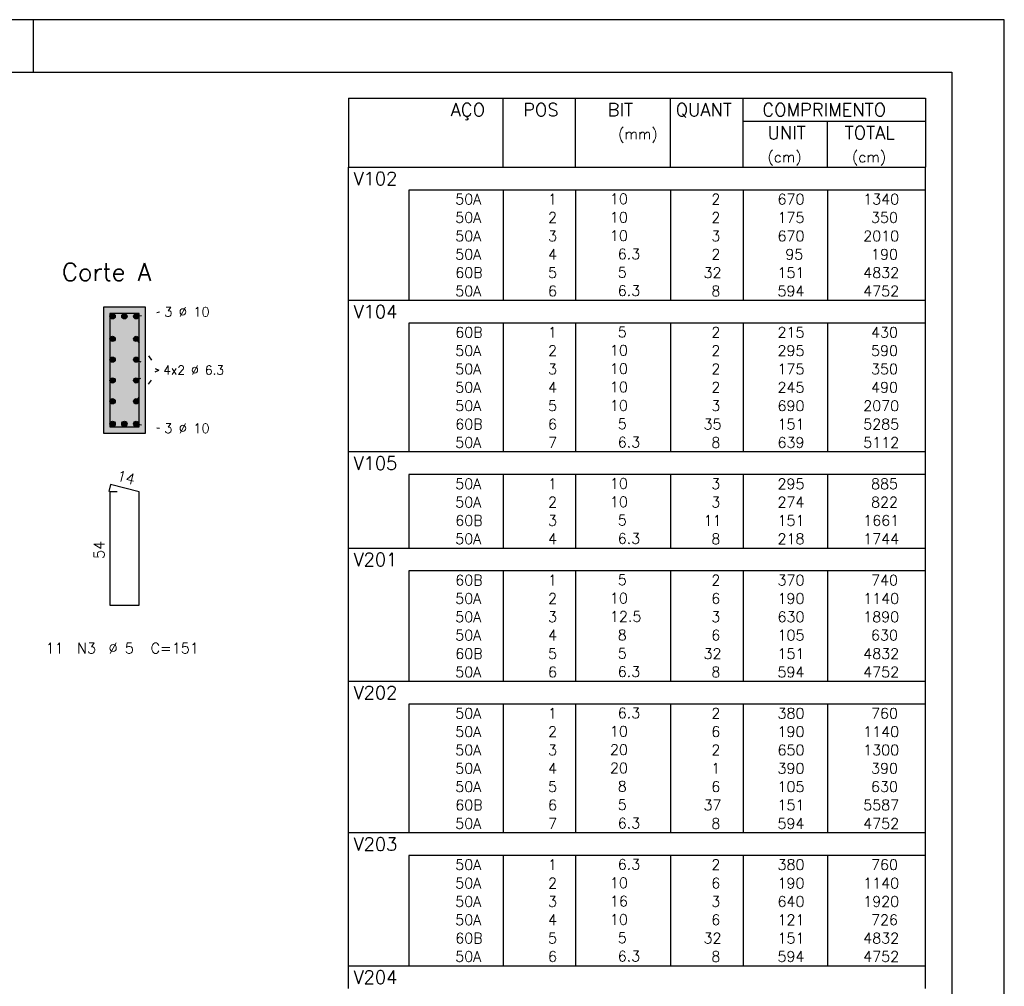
# Model space of a CAD drawing. Extents: x 0 to 84.1, y 0 to 59.4.
# Tile 7 of 7: x 65.3 to 84.1, y 41 to 59.4. Entities that reach past the tile are written whole.
import ezdxf

# ---------------------------------------------------------------- set-up
doc = ezdxf.new("R2010")
doc.units = 0
doc.header["$MEASUREMENT"] = 0
doc.linetypes.add('ESTILO_TQS_0002', pattern=[0.4, 0.1, -0.3])
for name, color, linetype in [('1', 1, 'CONTINUOUS'), ('2', 2, 'CONTINUOUS'), ('4', 4, 'CONTINUOUS'), ('6', 6, 'CONTINUOUS'), ('9', 9, 'CONTINUOUS')]:
    doc.layers.add(name, color=color, linetype=linetype)
doc.styles.get("Standard").update_dxf_attribs({"font": 'ROMANS.SHX'})

msp = doc.modelspace()

# ---------------------------------------------------------------- linework, layer by layer
at = {"layer": '1', "linetype": 'ESTILO_TQS_0002'}
for p, q in [((67.555, 53.745), (68, 53.83)), ((67.555, 53.31448), (67.985, 52.72)), ((67.555, 52.91816), (67.985, 52.72)), ((67.555, 52.12552), (67.985, 52.72)), ((67.555, 52.52184), (67.985, 52.72)), ((67.555, 51.695), (68, 51.61))]:
    msp.add_line(p, q, dxfattribs=at)
at = {"layer": '1', "linetype": 'Continuous'}
for centre in [(67.105, 53.745), (67.33, 53.745), (67.555, 53.745), (67.105, 53.31448), (67.555, 53.31448), (67.105, 52.91816), (67.555, 52.91816), (67.105, 52.52184), (67.555, 52.52184), (67.105, 52.12552), (67.555, 52.12552), (67.105, 51.695), (67.33, 51.695), (67.555, 51.695)]:
    msp.add_circle(centre, 0.05, dxfattribs=at)
at = {"layer": '2', "linetype": 'Continuous'}
for p, q in [((84.100006, 59.400002), (0, 59.400002)), ((65.600006, 58.400002), (65.600006, 59.400002)), ((84.100006, 0), (84.100006, 59.400002)), ((71.6, 57.902504), (71.6, 56.590004)), ((71.6, 57.902504), (82.6, 57.902504)), ((74.55, 56.590004), (74.55, 57.902504)), ((75.93, 56.590004), (75.93, 57.902504)), ((77.74, 56.590004), (77.74, 57.902504)), ((79.12, 56.590004), (79.12, 57.902504)), ((82.6, 57.902504), (82.6, 56.590004)), ((79.12, 57.465004), (82.6, 57.465004)), ((80.73, 56.590004), (80.73, 57.465004)), ((71.6, 56.590004), (82.6, 56.590004)), ((71.6, 56.152504), (71.6, 56.590004)), ((71.6, 56.590004), (82.6, 56.590004)), ((82.6, 56.152504), (82.6, 56.590004)), ((71.6, 55.802504), (71.6, 56.152504)), ((82.6, 56.152504), (72.75, 56.152504)), ((72.75, 56.152504), (72.75, 55.802504)), ((74.55, 56.152504), (74.55, 55.802504)), ((75.93, 56.152504), (75.93, 55.802504)), ((77.74, 56.152504), (77.74, 55.802504)), ((79.12, 56.152504), (79.12, 55.802504)), ((80.73, 56.152504), (80.73, 55.802504)), ((82.6, 55.802504), (82.6, 56.152504)), ((71.6, 55.452504), (71.6, 55.802504)), ((72.75, 55.802504), (72.75, 55.452504)), ((74.55, 55.802504), (74.55, 55.452504)), ((75.93, 55.802504), (75.93, 55.452504)), ((77.74, 55.802504), (77.74, 55.452504)), ((79.12, 55.802504), (79.12, 55.452504)), ((80.73, 55.802504), (80.73, 55.452504)), ((82.6, 55.452504), (82.6, 55.802504)), ((71.6, 55.102504), (71.6, 55.452504)), ((72.75, 55.452504), (72.75, 55.102504)), ((74.55, 55.452504), (74.55, 55.102504)), ((75.93, 55.452504), (75.93, 55.102504)), ((77.74, 55.452504), (77.74, 55.102504)), ((79.12, 55.452504), (79.12, 55.102504)), ((80.73, 55.452504), (80.73, 55.102504)), ((82.6, 55.102504), (82.6, 55.452504)), ((71.6, 54.752504), (71.6, 55.102504)), ((72.75, 55.102504), (72.75, 54.752504)), ((74.55, 55.102504), (74.55, 54.752504)), ((75.93, 55.102504), (75.93, 54.752504)), ((77.74, 55.102504), (77.74, 54.752504)), ((79.12, 55.102504), (79.12, 54.752504)), ((80.73, 55.102504), (80.73, 54.752504)), ((82.6, 54.752504), (82.6, 55.102504)), ((71.6, 54.402504), (71.6, 54.752504)), ((72.75, 54.752504), (72.75, 54.402504)), ((74.55, 54.752504), (74.55, 54.402504)), ((75.93, 54.752504), (75.93, 54.402504)), ((77.74, 54.752504), (77.74, 54.402504)), ((79.12, 54.752504), (79.12, 54.402504)), ((80.73, 54.752504), (80.73, 54.402504)), ((82.6, 54.402504), (82.6, 54.752504)), ((71.6, 54.052504), (71.6, 54.402504)), ((72.75, 54.402504), (72.75, 54.052504)), ((74.55, 54.402504), (74.55, 54.052504)), ((75.93, 54.402504), (75.93, 54.052504)), ((77.74, 54.402504), (77.74, 54.052504)), ((79.12, 54.402504), (79.12, 54.052504)), ((80.73, 54.402504), (80.73, 54.052504)), ((82.6, 54.052504), (82.6, 54.402504)), ((71.6, 53.615004), (71.6, 54.052504)), ((71.6, 54.052504), (82.6, 54.052504)), ((82.6, 53.615004), (82.6, 54.052504)), ((67.73, 53.92), (66.93, 53.92)), ((66.93, 53.92), (66.93, 51.52)), ((67.73, 51.52), (67.73, 53.92)), ((71.6, 53.265004), (71.6, 53.615004)), ((82.6, 53.615004), (72.75, 53.615004)), ((72.75, 53.615004), (72.75, 53.265004)), ((74.55, 53.615004), (74.55, 53.265004)), ((75.93, 53.615004), (75.93, 53.265004)), ((77.74, 53.615004), (77.74, 53.265004)), ((79.12, 53.615004), (79.12, 53.265004)), ((80.73, 53.615004), (80.73, 53.265004)), ((82.6, 53.265004), (82.6, 53.615004)), ((71.6, 52.915004), (71.6, 53.265004)), ((72.75, 53.265004), (72.75, 52.915004)), ((74.55, 53.265004), (74.55, 52.915004)), ((75.93, 53.265004), (75.93, 52.915004)), ((77.74, 53.265004), (77.74, 52.915004)), ((79.12, 53.265004), (79.12, 52.915004)), ((80.73, 53.265004), (80.73, 52.915004)), ((82.6, 52.915004), (82.6, 53.265004)), ((71.6, 52.565004), (71.6, 52.915004)), ((72.75, 52.915004), (72.75, 52.565004)), ((74.55, 52.915004), (74.55, 52.565004)), ((75.93, 52.915004), (75.93, 52.565004)), ((77.74, 52.915004), (77.74, 52.565004)), ((79.12, 52.915004), (79.12, 52.565004)), ((80.73, 52.915004), (80.73, 52.565004)), ((82.6, 52.565004), (82.6, 52.915004)), ((71.6, 52.215004), (71.6, 52.565004)), ((72.75, 52.565004), (72.75, 52.215004)), ((74.55, 52.565004), (74.55, 52.215004)), ((75.93, 52.565004), (75.93, 52.215004)), ((77.74, 52.565004), (77.74, 52.215004)), ((79.12, 52.565004), (79.12, 52.215004)), ((80.73, 52.565004), (80.73, 52.215004)), ((82.6, 52.215004), (82.6, 52.565004)), ((71.6, 51.865005), (71.6, 52.215004)), ((72.75, 52.215004), (72.75, 51.865005)), ((74.55, 52.215004), (74.55, 51.865005)), ((75.93, 52.215004), (75.93, 51.865005)), ((77.74, 52.215004), (77.74, 51.865005)), ((79.12, 52.215004), (79.12, 51.865005)), ((80.73, 52.215004), (80.73, 51.865005)), ((82.6, 51.865005), (82.6, 52.215004)), ((71.6, 51.515005), (71.6, 51.865005)), ((72.75, 51.865005), (72.75, 51.515005)), ((74.55, 51.865005), (74.55, 51.515005)), ((75.93, 51.865005), (75.93, 51.515005)), ((77.74, 51.865005), (77.74, 51.515005)), ((79.12, 51.865005), (79.12, 51.515005)), ((80.73, 51.865005), (80.73, 51.515005)), ((82.6, 51.515005), (82.6, 51.865005)), ((66.93, 51.52), (67.73, 51.52)), ((71.6, 51.165005), (71.6, 51.515005)), ((72.75, 51.515005), (72.75, 51.165005)), ((74.55, 51.515005), (74.55, 51.165005)), ((75.93, 51.515005), (75.93, 51.165005)), ((77.74, 51.515005), (77.74, 51.165005)), ((79.12, 51.515005), (79.12, 51.165005)), ((80.73, 51.515005), (80.73, 51.165005)), ((82.6, 51.165005), (82.6, 51.515005)), ((71.6, 50.727505), (71.6, 51.165005)), ((71.6, 51.165005), (82.6, 51.165005)), ((82.6, 50.727505), (82.6, 51.165005)), ((71.6, 50.377505), (71.6, 50.727505)), ((82.6, 50.727505), (72.75, 50.727505)), ((72.75, 50.727505), (72.75, 50.377505)), ((74.55, 50.727505), (74.55, 50.377505)), ((75.93, 50.727505), (75.93, 50.377505)), ((77.74, 50.727505), (77.74, 50.377505)), ((79.12, 50.727505), (79.12, 50.377505)), ((80.73, 50.727505), (80.73, 50.377505)), ((82.6, 50.377505), (82.6, 50.727505)), ((71.6, 50.027505), (71.6, 50.377505)), ((72.75, 50.377505), (72.75, 50.027505)), ((74.55, 50.377505), (74.55, 50.027505)), ((75.93, 50.377505), (75.93, 50.027505)), ((77.74, 50.377505), (77.74, 50.027505)), ((79.12, 50.377505), (79.12, 50.027505)), ((80.73, 50.377505), (80.73, 50.027505)), ((82.6, 50.027505), (82.6, 50.377505)), ((71.6, 49.677505), (71.6, 50.027505)), ((72.75, 50.027505), (72.75, 49.677505)), ((74.55, 50.027505), (74.55, 49.677505)), ((75.93, 50.027505), (75.93, 49.677505)), ((77.74, 50.027505), (77.74, 49.677505)), ((79.12, 50.027505), (79.12, 49.677505)), ((80.73, 50.027505), (80.73, 49.677505)), ((82.6, 49.677505), (82.6, 50.027505)), ((71.6, 49.327505), (71.6, 49.677505)), ((72.75, 49.677505), (72.75, 49.327505)), ((74.55, 49.677505), (74.55, 49.327505)), ((75.93, 49.677505), (75.93, 49.327505)), ((77.74, 49.677505), (77.74, 49.327505)), ((79.12, 49.677505), (79.12, 49.327505)), ((80.73, 49.677505), (80.73, 49.327505)), ((82.6, 49.327505), (82.6, 49.677505)), ((71.6, 48.890005), (71.6, 49.327505)), ((71.6, 49.327505), (82.6, 49.327505)), ((82.6, 48.890005), (82.6, 49.327505)), ((71.6, 48.540005), (71.6, 48.890005)), ((82.6, 48.890005), (72.75, 48.890005)), ((72.75, 48.890005), (72.75, 48.540005)), ((74.55, 48.890005), (74.55, 48.540005)), ((75.93, 48.890005), (75.93, 48.540005)), ((77.74, 48.890005), (77.74, 48.540005)), ((79.12, 48.890005), (79.12, 48.540005)), ((80.73, 48.890005), (80.73, 48.540005)), ((82.6, 48.540005), (82.6, 48.890005)), ((71.6, 48.190005), (71.6, 48.540005)), ((72.75, 48.540005), (72.75, 48.190005)), ((74.55, 48.540005), (74.55, 48.190005)), ((75.93, 48.540005), (75.93, 48.190005)), ((77.74, 48.540005), (77.74, 48.190005)), ((79.12, 48.540005), (79.12, 48.190005)), ((80.73, 48.540005), (80.73, 48.190005)), ((82.6, 48.190005), (82.6, 48.540005)), ((71.6, 47.840005), (71.6, 48.190005)), ((72.75, 48.190005), (72.75, 47.840005)), ((74.55, 48.190005), (74.55, 47.840005)), ((75.93, 48.190005), (75.93, 47.840005)), ((77.74, 48.190005), (77.74, 47.840005)), ((79.12, 48.190005), (79.12, 47.840005)), ((80.73, 48.190005), (80.73, 47.840005)), ((82.6, 47.840005), (82.6, 48.190005)), ((71.6, 47.490006), (71.6, 47.840005)), ((72.75, 47.840005), (72.75, 47.490006)), ((74.55, 47.840005), (74.55, 47.490006)), ((75.93, 47.840005), (75.93, 47.490006)), ((77.74, 47.840005), (77.74, 47.490006)), ((79.12, 47.840005), (79.12, 47.490006)), ((80.73, 47.840005), (80.73, 47.490006)), ((82.6, 47.490006), (82.6, 47.840005)), ((71.6, 47.140006), (71.6, 47.490006)), ((72.75, 47.490006), (72.75, 47.140006)), ((74.55, 47.490006), (74.55, 47.140006)), ((75.93, 47.490006), (75.93, 47.140006)), ((77.74, 47.490006), (77.74, 47.140006)), ((79.12, 47.490006), (79.12, 47.140006)), ((80.73, 47.490006), (80.73, 47.140006)), ((82.6, 47.140006), (82.6, 47.490006)), ((71.6, 46.790006), (71.6, 47.140006)), ((72.75, 47.140006), (72.75, 46.790006)), ((74.55, 47.140006), (74.55, 46.790006)), ((75.93, 47.140006), (75.93, 46.790006)), ((77.74, 47.140006), (77.74, 46.790006)), ((79.12, 47.140006), (79.12, 46.790006)), ((80.73, 47.140006), (80.73, 46.790006)), ((82.6, 46.790006), (82.6, 47.140006)), ((71.6, 46.352506), (71.6, 46.790006)), ((71.6, 46.790006), (82.6, 46.790006)), ((82.6, 46.352506), (82.6, 46.790006)), ((71.6, 46.002506), (71.6, 46.352506)), ((82.6, 46.352506), (72.75, 46.352506)), ((72.75, 46.352506), (72.75, 46.002506)), ((74.55, 46.352506), (74.55, 46.002506)), ((75.93, 46.352506), (75.93, 46.002506)), ((77.74, 46.352506), (77.74, 46.002506)), ((79.12, 46.352506), (79.12, 46.002506)), ((80.73, 46.352506), (80.73, 46.002506)), ((82.6, 46.002506), (82.6, 46.352506)), ((71.6, 45.652506), (71.6, 46.002506)), ((72.75, 46.002506), (72.75, 45.652506)), ((74.55, 46.002506), (74.55, 45.652506)), ((75.93, 46.002506), (75.93, 45.652506)), ((77.74, 46.002506), (77.74, 45.652506)), ((79.12, 46.002506), (79.12, 45.652506)), ((80.73, 46.002506), (80.73, 45.652506)), ((82.6, 45.652506), (82.6, 46.002506)), ((71.6, 45.302506), (71.6, 45.652506)), ((72.75, 45.652506), (72.75, 45.302506)), ((74.55, 45.652506), (74.55, 45.302506)), ((75.93, 45.652506), (75.93, 45.302506)), ((77.74, 45.652506), (77.74, 45.302506)), ((79.12, 45.652506), (79.12, 45.302506)), ((80.73, 45.652506), (80.73, 45.302506)), ((82.6, 45.302506), (82.6, 45.652506)), ((71.6, 44.952506), (71.6, 45.302506)), ((72.75, 45.302506), (72.75, 44.952506)), ((74.55, 45.302506), (74.55, 44.952506)), ((75.93, 45.302506), (75.93, 44.952506)), ((77.74, 45.302506), (77.74, 44.952506)), ((79.12, 45.302506), (79.12, 44.952506)), ((80.73, 45.302506), (80.73, 44.952506)), ((82.6, 44.952506), (82.6, 45.302506)), ((71.6, 44.602506), (71.6, 44.952506)), ((72.75, 44.952506), (72.75, 44.602506)), ((74.55, 44.952506), (74.55, 44.602506)), ((75.93, 44.952506), (75.93, 44.602506)), ((77.74, 44.952506), (77.74, 44.602506)), ((79.12, 44.952506), (79.12, 44.602506)), ((80.73, 44.952506), (80.73, 44.602506)), ((82.6, 44.602506), (82.6, 44.952506)), ((71.6, 44.252506), (71.6, 44.602506)), ((72.75, 44.602506), (72.75, 44.252506)), ((74.55, 44.602506), (74.55, 44.252506)), ((75.93, 44.602506), (75.93, 44.252506)), ((77.74, 44.602506), (77.74, 44.252506)), ((79.12, 44.602506), (79.12, 44.252506)), ((80.73, 44.602506), (80.73, 44.252506)), ((82.6, 44.252506), (82.6, 44.602506)), ((71.6, 43.902506), (71.6, 44.252506)), ((72.75, 44.252506), (72.75, 43.902506)), ((74.55, 44.252506), (74.55, 43.902506)), ((75.93, 44.252506), (75.93, 43.902506)), ((77.74, 44.252506), (77.74, 43.902506)), ((79.12, 44.252506), (79.12, 43.902506)), ((80.73, 44.252506), (80.73, 43.902506)), ((82.6, 43.902506), (82.6, 44.252506)), ((71.6, 43.465006), (71.6, 43.902506)), ((71.6, 43.902506), (82.6, 43.902506)), ((82.6, 43.465006), (82.6, 43.902506)), ((71.6, 43.115006), (71.6, 43.465006)), ((82.6, 43.465006), (72.75, 43.465006)), ((72.75, 43.465006), (72.75, 43.115006)), ((74.55, 43.465006), (74.55, 43.115006)), ((75.93, 43.465006), (75.93, 43.115006)), ((77.74, 43.465006), (77.74, 43.115006)), ((79.12, 43.465006), (79.12, 43.115006)), ((80.73, 43.465006), (80.73, 43.115006)), ((82.6, 43.115006), (82.6, 43.465006)), ((71.6, 42.765007), (71.6, 43.115006)), ((72.75, 43.115006), (72.75, 42.765007)), ((74.55, 43.115006), (74.55, 42.765007)), ((75.93, 43.115006), (75.93, 42.765007)), ((77.74, 43.115006), (77.74, 42.765007)), ((79.12, 43.115006), (79.12, 42.765007)), ((80.73, 43.115006), (80.73, 42.765007)), ((82.6, 42.765007), (82.6, 43.115006)), ((71.6, 42.415007), (71.6, 42.765007)), ((72.75, 42.765007), (72.75, 42.415007)), ((74.55, 42.765007), (74.55, 42.415007)), ((75.93, 42.765007), (75.93, 42.415007)), ((77.74, 42.765007), (77.74, 42.415007)), ((79.12, 42.765007), (79.12, 42.415007)), ((80.73, 42.765007), (80.73, 42.415007)), ((82.6, 42.415007), (82.6, 42.765007)), ((71.6, 42.065007), (71.6, 42.415007)), ((72.75, 42.415007), (72.75, 42.065007)), ((74.55, 42.415007), (74.55, 42.065007)), ((75.93, 42.415007), (75.93, 42.065007)), ((77.74, 42.415007), (77.74, 42.065007)), ((79.12, 42.415007), (79.12, 42.065007)), ((80.73, 42.415007), (80.73, 42.065007)), ((82.6, 42.065007), (82.6, 42.415007)), ((71.6, 41.715007), (71.6, 42.065007)), ((72.75, 42.065007), (72.75, 41.715007)), ((74.55, 42.065007), (74.55, 41.715007)), ((75.93, 42.065007), (75.93, 41.715007)), ((77.74, 42.065007), (77.74, 41.715007)), ((79.12, 42.065007), (79.12, 41.715007)), ((80.73, 42.065007), (80.73, 41.715007)), ((82.6, 41.715007), (82.6, 42.065007)), ((71.6, 41.365007), (71.6, 41.715007)), ((72.75, 41.715007), (72.75, 41.365007)), ((74.55, 41.715007), (74.55, 41.365007)), ((75.93, 41.715007), (75.93, 41.365007)), ((77.74, 41.715007), (77.74, 41.365007)), ((79.12, 41.715007), (79.12, 41.365007)), ((80.73, 41.715007), (80.73, 41.365007)), ((82.6, 41.365007), (82.6, 41.715007)), ((71.6, 40.927507), (71.6, 41.365007)), ((71.6, 41.365007), (82.6, 41.365007)), ((82.6, 40.927507), (82.6, 41.365007))]:
    msp.add_line(p, q, dxfattribs=at)
msp.add_lwpolyline([(83.100006, 1), (2.5, 1), (2.5, 58.400002), (83.100006, 58.400002), (83.100006, 1)], dxfattribs=at)
at = {"layer": '4', "linetype": 'Continuous'}
msp.add_lwpolyline([(67.05, 53.8), (67.05, 51.64), (67.61, 51.64), (67.61, 53.8), (67.05, 53.8)], dxfattribs=at)
at = {"layer": '6', "linetype": 'Continuous'}
for p, q in [((67.067782, 50.54), (67.032782, 50.404446)), ((67.61, 50.4), (67.067782, 50.54)), ((67.19, 50.4), (67.05, 50.4)), ((67.05, 50.4), (67.05, 48.24)), ((67.61, 48.24), (67.61, 50.4)), ((67.05, 48.24), (67.61, 48.24))]:
    msp.add_line(p, q, dxfattribs=at)
at = {"layer": '9', "linetype": 'Continuous'}
for points in [[(67.73, 51.52), (67.73, 53.92), (66.93, 53.92)], [(67.73, 51.52), (66.93, 53.92), (66.93, 51.52)], [(67.155, 53.745), (67.08, 53.788301), (67.058015, 53.762101)], [(67.155, 53.745), (67.058015, 53.762101), (67.058015, 53.727899)], [(67.155, 53.745), (67.058015, 53.727899), (67.08, 53.701699)], [(67.155, 53.745), (67.113682, 53.79424), (67.08, 53.788301)], [(67.155, 53.745), (67.08, 53.701699), (67.113682, 53.69576)], [(67.155, 53.745), (67.143302, 53.777139), (67.113682, 53.79424)], [(67.155, 53.745), (67.113682, 53.69576), (67.143302, 53.712861)], [(67.155, 53.745), (67.143302, 53.712861), (67.155, 53.745)], [(67.38, 53.745), (67.305, 53.788301), (67.283015, 53.762101)], [(67.38, 53.745), (67.283015, 53.762101), (67.283015, 53.727899)], [(67.38, 53.745), (67.283015, 53.727899), (67.305, 53.701699)], [(67.38, 53.745), (67.338682, 53.79424), (67.305, 53.788301)], [(67.38, 53.745), (67.305, 53.701699), (67.338682, 53.69576)], [(67.38, 53.745), (67.368302, 53.777139), (67.338682, 53.79424)], [(67.38, 53.745), (67.338682, 53.69576), (67.368302, 53.712861)], [(67.38, 53.745), (67.368302, 53.712861), (67.38, 53.745)], [(67.605, 53.745), (67.53, 53.788301), (67.508015, 53.762101)], [(67.605, 53.745), (67.508015, 53.762101), (67.508015, 53.727899)], [(67.605, 53.745), (67.508015, 53.727899), (67.53, 53.701699)], [(67.605, 53.745), (67.563682, 53.79424), (67.53, 53.788301)], [(67.605, 53.745), (67.53, 53.701699), (67.563682, 53.69576)], [(67.605, 53.745), (67.593302, 53.777139), (67.563682, 53.79424)], [(67.605, 53.745), (67.563682, 53.69576), (67.593302, 53.712861)], [(67.605, 53.745), (67.593302, 53.712861), (67.605, 53.745)], [(67.155, 53.31448), (67.08, 53.357781), (67.058015, 53.331581)], [(67.155, 53.31448), (67.058015, 53.331581), (67.058015, 53.297379)], [(67.155, 53.31448), (67.058015, 53.297379), (67.08, 53.271179)], [(67.155, 53.31448), (67.113682, 53.36372), (67.08, 53.357781)], [(67.155, 53.31448), (67.08, 53.271179), (67.113682, 53.26524)], [(67.155, 53.31448), (67.143302, 53.346619), (67.113682, 53.36372)], [(67.155, 53.31448), (67.113682, 53.26524), (67.143302, 53.282341)], [(67.155, 53.31448), (67.143302, 53.282341), (67.155, 53.31448)], [(67.605, 53.31448), (67.53, 53.357781), (67.508015, 53.331581)], [(67.605, 53.31448), (67.508015, 53.331581), (67.508015, 53.297379)], [(67.605, 53.31448), (67.508015, 53.297379), (67.53, 53.271179)], [(67.605, 53.31448), (67.563682, 53.36372), (67.53, 53.357781)], [(67.605, 53.31448), (67.53, 53.271179), (67.563682, 53.26524)], [(67.605, 53.31448), (67.593302, 53.346619), (67.563682, 53.36372)], [(67.605, 53.31448), (67.563682, 53.26524), (67.593302, 53.282341)], [(67.605, 53.31448), (67.593302, 53.282341), (67.605, 53.31448)], [(67.155, 52.91816), (67.08, 52.961461), (67.058015, 52.935261)], [(67.155, 52.91816), (67.058015, 52.935261), (67.058015, 52.901059)], [(67.155, 52.91816), (67.113682, 52.9674), (67.08, 52.961461)], [(67.155, 52.91816), (67.143302, 52.950299), (67.113682, 52.9674)], [(67.605, 52.91816), (67.53, 52.961461), (67.508015, 52.935261)], [(67.605, 52.91816), (67.508015, 52.935261), (67.508015, 52.901059)], [(67.605, 52.91816), (67.563682, 52.9674), (67.53, 52.961461)], [(67.605, 52.91816), (67.593302, 52.950299), (67.563682, 52.9674)], [(67.155, 52.91816), (67.058015, 52.901059), (67.08, 52.874859)], [(67.155, 52.91816), (67.08, 52.874859), (67.113682, 52.86892)], [(67.155, 52.91816), (67.113682, 52.86892), (67.143302, 52.886021)], [(67.155, 52.91816), (67.143302, 52.886021), (67.155, 52.91816)], [(67.605, 52.91816), (67.508015, 52.901059), (67.53, 52.874859)], [(67.605, 52.91816), (67.53, 52.874859), (67.563682, 52.86892)], [(67.605, 52.91816), (67.563682, 52.86892), (67.593302, 52.886021)], [(67.605, 52.91816), (67.593302, 52.886021), (67.605, 52.91816)], [(67.155, 52.52184), (67.08, 52.565141), (67.058015, 52.538941)], [(67.155, 52.52184), (67.113682, 52.57108), (67.08, 52.565141)], [(67.155, 52.52184), (67.143302, 52.553979), (67.113682, 52.57108)], [(67.605, 52.52184), (67.53, 52.565141), (67.508015, 52.538941)], [(67.605, 52.52184), (67.563682, 52.57108), (67.53, 52.565141)], [(67.605, 52.52184), (67.593302, 52.553979), (67.563682, 52.57108)], [(67.155, 52.52184), (67.058015, 52.538941), (67.058015, 52.504739)], [(67.155, 52.52184), (67.058015, 52.504739), (67.08, 52.478539)], [(67.155, 52.52184), (67.08, 52.478539), (67.113682, 52.4726)], [(67.155, 52.52184), (67.113682, 52.4726), (67.143302, 52.489701)], [(67.155, 52.52184), (67.143302, 52.489701), (67.155, 52.52184)], [(67.605, 52.52184), (67.508015, 52.538941), (67.508015, 52.504739)], [(67.605, 52.52184), (67.508015, 52.504739), (67.53, 52.478539)], [(67.605, 52.52184), (67.53, 52.478539), (67.563682, 52.4726)], [(67.605, 52.52184), (67.563682, 52.4726), (67.593302, 52.489701)], [(67.605, 52.52184), (67.593302, 52.489701), (67.605, 52.52184)], [(67.155, 52.12552), (67.08, 52.168821), (67.058015, 52.142621)], [(67.155, 52.12552), (67.113682, 52.17476), (67.08, 52.168821)], [(67.155, 52.12552), (67.143302, 52.157659), (67.113682, 52.17476)], [(67.605, 52.12552), (67.53, 52.168821), (67.508015, 52.142621)], [(67.605, 52.12552), (67.563682, 52.17476), (67.53, 52.168821)], [(67.605, 52.12552), (67.593302, 52.157659), (67.563682, 52.17476)], [(67.155, 52.12552), (67.058015, 52.142621), (67.058015, 52.108419)], [(67.155, 52.12552), (67.058015, 52.108419), (67.08, 52.082219)], [(67.155, 52.12552), (67.08, 52.082219), (67.113682, 52.07628)], [(67.155, 52.12552), (67.113682, 52.07628), (67.143302, 52.093381)], [(67.155, 52.12552), (67.143302, 52.093381), (67.155, 52.12552)], [(67.605, 52.12552), (67.508015, 52.142621), (67.508015, 52.108419)], [(67.605, 52.12552), (67.508015, 52.108419), (67.53, 52.082219)], [(67.605, 52.12552), (67.53, 52.082219), (67.563682, 52.07628)], [(67.605, 52.12552), (67.563682, 52.07628), (67.593302, 52.093381)], [(67.605, 52.12552), (67.593302, 52.093381), (67.605, 52.12552)], [(67.155, 51.695), (67.08, 51.738301), (67.058015, 51.712101)], [(67.155, 51.695), (67.058015, 51.712101), (67.058015, 51.677899)], [(67.155, 51.695), (67.058015, 51.677899), (67.08, 51.651699)], [(67.155, 51.695), (67.113682, 51.74424), (67.08, 51.738301)], [(67.155, 51.695), (67.08, 51.651699), (67.113682, 51.64576)], [(67.155, 51.695), (67.143302, 51.727139), (67.113682, 51.74424)], [(67.155, 51.695), (67.113682, 51.64576), (67.143302, 51.662861)], [(67.155, 51.695), (67.143302, 51.662861), (67.155, 51.695)], [(67.38, 51.695), (67.305, 51.738301), (67.283015, 51.712101)], [(67.38, 51.695), (67.283015, 51.712101), (67.283015, 51.677899)], [(67.38, 51.695), (67.283015, 51.677899), (67.305, 51.651699)], [(67.38, 51.695), (67.338682, 51.74424), (67.305, 51.738301)], [(67.38, 51.695), (67.305, 51.651699), (67.338682, 51.64576)], [(67.38, 51.695), (67.368302, 51.727139), (67.338682, 51.74424)], [(67.38, 51.695), (67.338682, 51.64576), (67.368302, 51.662861)], [(67.38, 51.695), (67.368302, 51.662861), (67.38, 51.695)], [(67.605, 51.695), (67.53, 51.738301), (67.508015, 51.712101)], [(67.605, 51.695), (67.508015, 51.712101), (67.508015, 51.677899)], [(67.605, 51.695), (67.508015, 51.677899), (67.53, 51.651699)], [(67.605, 51.695), (67.563682, 51.74424), (67.53, 51.738301)], [(67.605, 51.695), (67.53, 51.651699), (67.563682, 51.64576)], [(67.605, 51.695), (67.593302, 51.727139), (67.563682, 51.74424)], [(67.605, 51.695), (67.563682, 51.64576), (67.593302, 51.662861)], [(67.605, 51.695), (67.593302, 51.662861), (67.605, 51.695)], [(67.73, 51.52), (66.93, 51.52), (67.73, 51.52)]]:
    msp.add_solid(points, dxfattribs=at)

# ---------------------------------------------------------------- texts
at = {"layer": '2', "linetype": 'Continuous'}
for s, height, p in [('AÇO', 0.25, (73.54958, 57.558754)), ('POS', 0.25, (74.93, 57.558754)), ('BIT', 0.25, (76.54, 57.558754)), ('QUANT', 0.25, (77.836489, 57.558754)), ('COMPRIMENTO', 0.25, (79.489469, 57.558754)), ('(mm)', 0.2, (76.74, 57.121254)), ('UNIT', 0.25, (79.586854, 57.121254)), ('TOTAL', 0.25, (81.059307, 57.121254)), ('(cm)', 0.2, (79.586854, 56.683754)), ('(cm)', 0.2, (81.196854, 56.683754)), ('V102', 0.25, (71.695798, 56.246254)), ('     50A', 0.2, (72.889661, 55.877503)), ('  1', 0.2, (75.13, 55.877503)), ('   10  ', 0.2, (76.136543, 55.883547)), ('    2', 0.2, (77.92, 55.877503)), ('   670', 0.2, (79.33, 55.877503)), ('   1340', 0.2, (80.963622, 55.877503)), ('   10  ', 0.2, (76.136543, 55.533547)), ('     50A', 0.2, (72.889661, 55.527504)), ('  2', 0.2, (75.13, 55.527504)), ('    2', 0.2, (77.92, 55.527504)), ('   175', 0.2, (79.33, 55.527504)), ('    350', 0.2, (80.963622, 55.527504)), ('     50A', 0.2, (72.889661, 55.177504)), ('  3', 0.2, (75.13, 55.177504)), ('   10  ', 0.2, (76.136543, 55.183548)), ('    3', 0.2, (77.92, 55.177504)), ('   670', 0.2, (79.33, 55.177504)), ('   2010', 0.2, (80.963622, 55.177504)), ('     50A', 0.2, (72.889661, 54.827504)), ('  4', 0.2, (75.13, 54.827504)), ('    6.3', 0.2, (76.136543, 54.833548)), ('    2', 0.2, (77.92, 54.827504)), ('    95', 0.2, (79.33, 54.827504)), ('    190', 0.2, (80.963622, 54.827504)), ('Corte A', 0.34, (66.14, 54.42)), ('     60B', 0.2, (72.889661, 54.477504)), ('  5', 0.2, (75.13, 54.477504)), ('    5  ', 0.2, (76.136543, 54.483548)), ('   32', 0.2, (77.92, 54.477504)), ('   151', 0.2, (79.33, 54.477504)), ('   4832', 0.2, (80.963622, 54.477504)), ('     50A', 0.2, (72.889661, 54.127504)), ('  6', 0.2, (75.13, 54.127504)), ('    6.3', 0.2, (76.136543, 54.133548)), ('    8', 0.2, (77.92, 54.127504)), ('   594', 0.2, (79.33, 54.127504)), ('   4752', 0.2, (80.963622, 54.127504)), ('3 %%c 10', 0.18, (68.09, 53.74)), ('V104', 0.25, (71.695798, 53.708754)), ('     60B', 0.2, (72.889661, 53.340004)), ('  1', 0.2, (75.13, 53.340004)), ('    5  ', 0.2, (76.136543, 53.346048)), ('    2', 0.2, (77.92, 53.340004)), ('   215', 0.2, (79.33, 53.340004)), ('    430', 0.2, (80.963622, 53.340004)), ('     50A', 0.2, (72.889661, 52.990004)), ('  2', 0.2, (75.13, 52.990004)), ('   10  ', 0.2, (76.136543, 52.996048)), ('    2', 0.2, (77.92, 52.990004)), ('   295', 0.2, (79.33, 52.990004)), ('    590', 0.2, (80.963622, 52.990004)), ('4x2 %%c 6.3', 0.17, (68.07, 52.635)), ('     50A', 0.2, (72.889661, 52.640004)), ('  3', 0.2, (75.13, 52.640004)), ('   10  ', 0.2, (76.136543, 52.646048)), ('    2', 0.2, (77.92, 52.640004)), ('   175', 0.2, (79.33, 52.640004)), ('    350', 0.2, (80.963622, 52.640004)), ('     50A', 0.2, (72.889661, 52.290004)), ('  4', 0.2, (75.13, 52.290004)), ('   10  ', 0.2, (76.136543, 52.296048)), ('    2', 0.2, (77.92, 52.290004)), ('   245', 0.2, (79.33, 52.290004)), ('    490', 0.2, (80.963622, 52.290004)), ('     50A', 0.2, (72.889661, 51.940004)), ('  5', 0.2, (75.13, 51.940004)), ('   10  ', 0.2, (76.136543, 51.946048)), ('    3', 0.2, (77.92, 51.940004)), ('   690', 0.2, (79.33, 51.940004)), ('   2070', 0.2, (80.963622, 51.940004)), ('     60B', 0.2, (72.889661, 51.590004)), ('  6', 0.2, (75.13, 51.590004)), ('    5  ', 0.2, (76.136543, 51.596048)), ('   35', 0.2, (77.92, 51.590004)), ('   5285', 0.2, (80.963622, 51.590004)), ('3 %%c 10', 0.18, (68.09, 51.52)), ('   151', 0.2, (79.33, 51.590004)), ('     50A', 0.2, (72.889661, 51.240005)), ('  7', 0.2, (75.13, 51.240005)), ('    6.3', 0.2, (76.136543, 51.246048)), ('    8', 0.2, (77.92, 51.240005)), ('   639', 0.2, (79.33, 51.240005)), ('   5112', 0.2, (80.963622, 51.240005)), ('V105', 0.25, (71.695798, 50.821255)), ('     50A', 0.2, (72.889661, 50.452505)), ('  1', 0.2, (75.13, 50.452505)), ('   10  ', 0.2, (76.136543, 50.458549)), ('    3', 0.2, (77.92, 50.452505)), ('   295', 0.2, (79.33, 50.452505)), ('    885', 0.2, (80.963622, 50.452505)), ('     50A', 0.2, (72.889661, 50.102505)), ('  2', 0.2, (75.13, 50.102505)), ('   10  ', 0.2, (76.136543, 50.108549)), ('    3', 0.2, (77.92, 50.102505)), ('   274', 0.2, (79.33, 50.102505)), ('    822', 0.2, (80.963622, 50.102505)), ('     60B', 0.2, (72.889661, 49.752505)), ('  3', 0.2, (75.13, 49.752505)), ('    5  ', 0.2, (76.136543, 49.758549)), ('   11', 0.2, (77.92, 49.752505)), ('   151', 0.2, (79.33, 49.752505)), ('   1661', 0.2, (80.963622, 49.752505)), ('     50A', 0.2, (72.889661, 49.402505)), ('  4', 0.2, (75.13, 49.402505)), ('    6.3', 0.2, (76.136543, 49.408549)), ('    8', 0.2, (77.92, 49.402505)), ('   218', 0.2, (79.33, 49.402505)), ('   1744', 0.2, (80.963622, 49.402505)), ('V201', 0.25, (71.695798, 48.983755)), ('     60B', 0.2, (72.889661, 48.615005)), ('  1', 0.2, (75.13, 48.615005)), ('    5  ', 0.2, (76.136543, 48.621049)), ('    2', 0.2, (77.92, 48.615005)), ('   370', 0.2, (79.33, 48.615005)), ('    740', 0.2, (80.963622, 48.615005)), ('     50A', 0.2, (72.889661, 48.265005)), ('  2', 0.2, (75.13, 48.265005)), ('   10  ', 0.2, (76.136543, 48.271049)), ('    6', 0.2, (77.92, 48.265005)), ('   190', 0.2, (79.33, 48.265005)), ('   1140', 0.2, (80.963622, 48.265005)), ('     50A', 0.2, (72.889661, 47.915005)), ('  3', 0.2, (75.13, 47.915005)), ('   12.5', 0.2, (76.136543, 47.921049)), ('    3', 0.2, (77.92, 47.915005)), ('   630', 0.2, (79.33, 47.915005)), ('   1890', 0.2, (80.963622, 47.915005)), ('     50A', 0.2, (72.889661, 47.565005)), ('  4', 0.2, (75.13, 47.565005)), ('    8  ', 0.2, (76.136543, 47.571049)), ('    6', 0.2, (77.92, 47.565005)), ('   105', 0.2, (79.33, 47.565005)), ('    630', 0.2, (80.963622, 47.565005)), ('11', 0.2, (65.83, 47.32)), ('N3', 0.2, (66.43, 47.32)), ('%%c 5', 0.2, (67.03, 47.32)), ('C=151', 0.2, (67.83, 47.32)), ('     60B', 0.2, (72.889661, 47.215005)), ('  5', 0.2, (75.13, 47.215005)), ('    5  ', 0.2, (76.136543, 47.221049)), ('   32', 0.2, (77.92, 47.215005)), ('   151', 0.2, (79.33, 47.215005)), ('   4832', 0.2, (80.963622, 47.215005)), ('     50A', 0.2, (72.889661, 46.865006)), ('  6', 0.2, (75.13, 46.865006)), ('    6.3', 0.2, (76.136543, 46.871049)), ('    8', 0.2, (77.92, 46.865006)), ('   594', 0.2, (79.33, 46.865006)), ('   4752', 0.2, (80.963622, 46.865006)), ('V202', 0.25, (71.695798, 46.446256)), ('     50A', 0.2, (72.889661, 46.077506)), ('  1', 0.2, (75.13, 46.077506)), ('    6.3', 0.2, (76.136543, 46.08355)), ('    2', 0.2, (77.92, 46.077506)), ('   380', 0.2, (79.33, 46.077506)), ('    760', 0.2, (80.963622, 46.077506)), ('     50A', 0.2, (72.889661, 45.727506)), ('  2', 0.2, (75.13, 45.727506)), ('   10  ', 0.2, (76.136543, 45.73355)), ('    6', 0.2, (77.92, 45.727506)), ('   190', 0.2, (79.33, 45.727506)), ('   1140', 0.2, (80.963622, 45.727506)), ('     50A', 0.2, (72.889661, 45.377506)), ('  3', 0.2, (75.13, 45.377506)), ('   20  ', 0.2, (76.136543, 45.38355)), ('    2', 0.2, (77.92, 45.377506)), ('   650', 0.2, (79.33, 45.377506)), ('   1300', 0.2, (80.963622, 45.377506)), ('     50A', 0.2, (72.889661, 45.027506)), ('  4', 0.2, (75.13, 45.027506)), ('   20  ', 0.2, (76.136543, 45.03355)), ('    1', 0.2, (77.92, 45.027506)), ('   390', 0.2, (79.33, 45.027506)), ('    390', 0.2, (80.963622, 45.027506)), ('     50A', 0.2, (72.889661, 44.677506)), ('  5', 0.2, (75.13, 44.677506)), ('    8  ', 0.2, (76.136543, 44.68355)), ('    6', 0.2, (77.92, 44.677506)), ('   105', 0.2, (79.33, 44.677506)), ('    630', 0.2, (80.963622, 44.677506)), ('     60B', 0.2, (72.889661, 44.327506)), ('  6', 0.2, (75.13, 44.327506)), ('    5  ', 0.2, (76.136543, 44.33355)), ('   37', 0.2, (77.92, 44.327506)), ('   151', 0.2, (79.33, 44.327506)), ('   5587', 0.2, (80.963622, 44.327506)), ('     50A', 0.2, (72.889661, 43.977506)), ('  7', 0.2, (75.13, 43.977506)), ('    6.3', 0.2, (76.136543, 43.98355)), ('    8', 0.2, (77.92, 43.977506)), ('   594', 0.2, (79.33, 43.977506)), ('   4752', 0.2, (80.963622, 43.977506)), ('V203', 0.25, (71.695798, 43.558756)), ('     50A', 0.2, (72.889661, 43.190006)), ('  1', 0.2, (75.13, 43.190006)), ('    6.3', 0.2, (76.136543, 43.19605)), ('    2', 0.2, (77.92, 43.190006)), ('   380', 0.2, (79.33, 43.190006)), ('    760', 0.2, (80.963622, 43.190006)), ('     50A', 0.2, (72.889661, 42.840006)), ('  2', 0.2, (75.13, 42.840006)), ('   10  ', 0.2, (76.136543, 42.84605)), ('    6', 0.2, (77.92, 42.840006)), ('   190', 0.2, (79.33, 42.840006)), ('   1140', 0.2, (80.963622, 42.840006)), ('     50A', 0.2, (72.889661, 42.490006)), ('  3', 0.2, (75.13, 42.490006)), ('   16  ', 0.2, (76.136543, 42.49605)), ('    3', 0.2, (77.92, 42.490006)), ('   640', 0.2, (79.33, 42.490006)), ('   1920', 0.2, (80.963622, 42.490006)), ('     50A', 0.2, (72.889661, 42.140007)), ('  4', 0.2, (75.13, 42.140007)), ('   10  ', 0.2, (76.136543, 42.14605)), ('    6', 0.2, (77.92, 42.140007)), ('   121', 0.2, (79.33, 42.140007)), ('    726', 0.2, (80.963622, 42.140007)), ('     60B', 0.2, (72.889661, 41.790007)), ('  5', 0.2, (75.13, 41.790007)), ('    5  ', 0.2, (76.136543, 41.796051)), ('   32', 0.2, (77.92, 41.790007)), ('   151', 0.2, (79.33, 41.790007)), ('   4832', 0.2, (80.963622, 41.790007)), ('     50A', 0.2, (72.889661, 41.440007)), ('  6', 0.2, (75.13, 41.440007)), ('    6.3', 0.2, (76.136543, 41.446051)), ('    8', 0.2, (77.92, 41.440007)), ('   594', 0.2, (79.33, 41.440007)), ('   4752', 0.2, (80.963622, 41.440007)), ('V204', 0.25, (71.695798, 41.021257))]:
    msp.add_text(s, height=height, dxfattribs=at).set_placement(p)
for s, rotation, p in [('14', 345.522488, (67.170242, 50.616825)), ('54', 90, (66.95, 49.12))]:
    msp.add_text(s, height=0.2, rotation=rotation, dxfattribs=at).set_placement(p)

doc.saveas('drawing.dxf')
